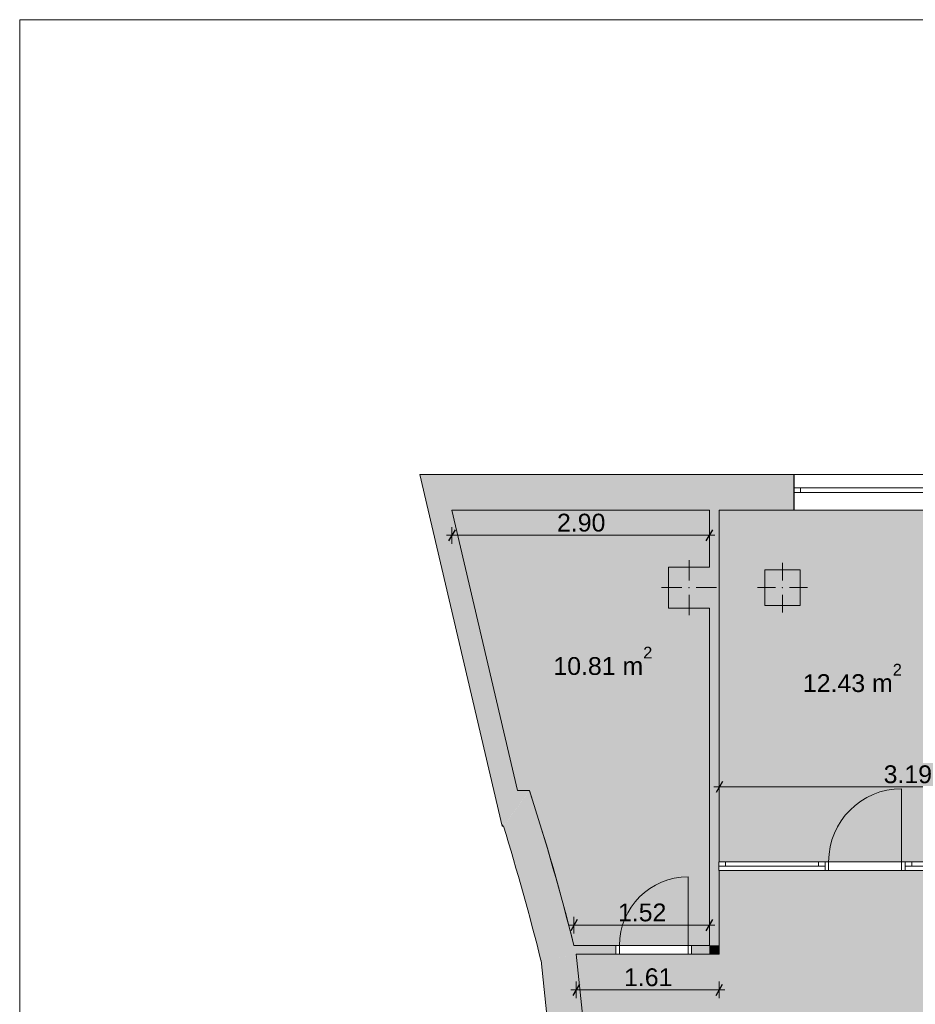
# Model space of a CAD drawing. Header units: millimetres. Extents: x -35112 to 87074, y -173366 to -26479.
# Tile 11 of 64: x -35112 to -25049, y -115782 to -104721. Entities that reach past the tile are written whole.
import ezdxf

# ---------------------------------------------------------------- set-up
doc = ezdxf.new("R2010")
doc.units = ezdxf.units.MM
doc.header["$MEASUREMENT"] = 0
for name, color, linetype, lineweight in [('2D Drafting - General_Pen_No__1', 7, 'Continuous', 5), ('New_2D Drafting - General_Pen_No__2', 8, 'Continuous', 15), ('New_ARCHICAD Doors_Pen_No__1', 7, 'Continuous', 5), ('New_ARCHICAD Windows_Pen_No__7', 7, 'Continuous', 5), ('New_Dimensioning - General_Pen_No__46', 5, 'Continuous', 25), ('New_Structural - Bearing_Pen_No__20', 1, 'Continuous', 0), ('New_Structural - Bearing_Pen_No__27', 7, 'Continuous', 5)]:
    doc.layers.add(name, color=color, linetype=linetype, lineweight=lineweight)
for name, color, linetype, lineweight, true_color in [('2D Drafting - General_Pen_No__48', 7, 'Continuous', 5, 0xa80f02), ('New_2D Drafting - General_Pen_No__216', 7, 'Continuous', 0, 0xe8e8e8), ('New_Dimensioning - General_Pen_No__45', 7, 'Continuous', 25, 0x40a5ff), ('New_Dimensioning - General_Pen_No__85', 7, 'Continuous', 20, 0x80c2ff), ('New_Structural - Bearing_Pen_No__162', 7, 'Continuous', 25, 0xaaaaaa), ('New_Structural - Bearing_Pen_No__28', 7, 'Continuous', 5, 0xa80f02)]:
    doc.layers.add(name, color=color, linetype=linetype, lineweight=lineweight, true_color=true_color)
doc.layers.add('New_Dimensioning - General', color=7, linetype='Continuous')
doc.layers.add('New_Structural - Bearing', color=7, linetype='Continuous')
doc.styles.add('GENERATED_STYLE_1', font='arial.ttf')
doc.dimstyles.new('GENERATED_STYLE__1', dxfattribs={"dimtxt": 200, "dimasz": 95, "dimexe": 0.18, "dimexo": 3, "dimgap": 0.09, "dimtad": 1, "dimtih": 1, "dimtoh": 1, "dimlfac": 0.001, "dimzin": 0, "dimdsep": 46, "dimtxsty": 'GENERATED_STYLE_1', "dimblk": 'ARROWHEAD_2', "dimblk1": 'ARROWHEAD_2', "dimblk2": 'ARROWHEAD_2', "dimcen": 0.09, "dimclrd": 256, "dimclre": 256, "dimclrt": 5, "dimadec": 0, "dimazin": 0, "dimtfac": 1, "dimtdec": 4, "dimtmove": 0, "dimatfit": 3, "dimfxl": 1, "dimtolj": 1, "dimtzin": 0, "dimarcsym": 0})
doc.dimstyles.new('GENERATED_STYLE__4', dxfattribs={"dimtxt": 200, "dimasz": 95, "dimexe": 0.18, "dimexo": 3, "dimgap": 0.09, "dimtad": 1, "dimtih": 1, "dimtoh": 1, "dimlfac": 0.001, "dimzin": 0, "dimdsep": 46, "dimtxsty": 'GENERATED_STYLE_1', "dimblk": 'ARROWHEAD_2', "dimblk1": 'ARROWHEAD_2', "dimblk2": 'ARROWHEAD_2', "dimcen": 0.09, "dimclrd": 256, "dimclre": 256, "dimclrt": 5, "dimadec": 0, "dimazin": 0, "dimtfac": 1, "dimtdec": 4, "dimtmove": 2, "dimatfit": 3, "dimfxl": 1, "dimtolj": 1, "dimtzin": 0, "dimarcsym": 0})

# ---------------------------------------------------------------- blocks, each defined once
blk = doc.blocks.new('Door 22')
at = {"layer": 'New_ARCHICAD Doors_Pen_No__1', "color": 7, "linetype": 'Continuous', "lineweight": 5}
for p, q in [((385, 0), (385, 770)), ((-425, 0), (-462, 0)), ((-425, 0), (-462, 0)), ((-385, 0), (-425, 0)), ((-425, 0), (-425, -100)), ((-425, 0), (-425, -100)), ((-425, 0), (-425, -100)), ((-385, -100), (-385, 0)), ((425, 0), (385, 0)), ((385, 0), (385, -100)), ((425, -100), (425, 0)), ((425, 0), (425, -100)), ((425, 0), (425, -100)), ((425, 0), (462, 0)), ((425, 0), (462, 0)), ((-425, -100), (-462, -100)), ((-425, -100), (-462, -100)), ((-425, -100), (-385, -100)), ((385, -100), (425, -100)), ((425, -100), (462, -100)), ((425, -100), (462, -100))]:
    blk.add_line(p, q, dxfattribs=at)
blk.add_arc((385, 0), 770, 90, 180, dxfattribs=at)
blk = doc.blocks.new('Wall_7', base_point=(-28860, -115220))
at = {"layer": 'New_Structural - Bearing_Pen_No__162', "linetype": 'Continuous', "lineweight": 25, "true_color": 0xaaaaaa}
for points in [[(-28885, -115120), (-28860, -115220), (-28412, -115220), (-28412, -115120)], [(-27362, -115120), (-27562, -115120), (-27562, -115220), (-27362, -115220)]]:
    blk.add_hatch(color=253, dxfattribs=at).paths.add_polyline_path(points)
at = {"layer": 'New_Structural - Bearing_Pen_No__27', "color": 7, "linetype": 'Continuous', "lineweight": 5}
for p, q in [((-28412, -115120), (-28449, -115120)), ((-28412, -115120), (-28412, -115220)), ((-27562, -115120), (-27525, -115120)), ((-27562, -115120), (-27562, -115220)), ((-28412, -115220), (-28449, -115220)), ((-27562, -115220), (-27525, -115220))]:
    blk.add_line(p, q, dxfattribs=at)
at = {"layer": 'New_Structural - Bearing_Pen_No__27', "color": 7, "linetype": 'Continuous', "lineweight": 5, "flags": 128}
for points in [[(-28412, -115120), (-28885, -115120)], [(-27362, -115120), (-27562, -115120)], [(-28860, -115220), (-28412, -115220)], [(-27562, -115220), (-27362, -115220)]]:
    blk.add_lwpolyline(points, dxfattribs=at)
at = {"layer": 'New_ARCHICAD Doors_Pen_No__1', "color": 7, "linetype": 'Continuous', "lineweight": 5, "zscale": 1000}
blk.add_blockref('Door 22', (-27987, -115120), dxfattribs=at)
blk = doc.blocks.new('Wall_8', base_point=(-29383, -113382))
at = {"layer": 'New_Structural - Bearing_Pen_No__162', "linetype": 'Continuous', "lineweight": 25, "true_color": 0xaaaaaa}
for points in [[(-29519, -113382), (-29786, -113382), (-29692, -113782)], [(-29519, -113382), (-29683, -113761, -0.000201), (-29676, -113782), (-29383, -113382)], [(-29683, -113761), (-29692, -113782), (-29676, -113782)]]:
    blk.add_hatch(color=253, dxfattribs=at).paths.add_polyline_path(points)
at = {"layer": 'New_Structural - Bearing_Pen_No__27', "color": 7, "linetype": 'Continuous', "lineweight": 5, "flags": 128}
for points in [[(-29692, -113782), (-29786, -113382)], [(-29383, -113382), (-29519, -113382)], [(-29692, -113782), (-29676, -113782)]]:
    blk.add_lwpolyline(points, dxfattribs=at)
blk = doc.blocks.new('Window 22_2')
at = {"layer": 'New_ARCHICAD Windows_Pen_No__7', "color": 7, "linetype": 'Continuous', "lineweight": 5}
for p, q in [((-597, 50), (597, 50)), ((-597, 0), (-597, 50)), ((-597, 0), (-522, 0)), ((-597, -50), (-597, 0)), ((-597, -50), (-597, 0)), ((-522, 0), (-522, -50)), ((-522, 0), (522, 0)), ((522, -50), (522, 0)), ((522, 0), (597, 0)), ((597, 0), (597, 50)), ((597, -50), (597, 0)), ((597, -50), (597, 0)), ((-597, -50), (597, -50)), ((-522, -50), (-597, -50)), ((522, -50), (-522, -50)), ((597, -50), (522, -50))]:
    blk.add_line(p, q, dxfattribs=at)
blk = doc.blocks.new('Window 22_3')
at = {"layer": 'New_ARCHICAD Windows_Pen_No__7', "color": 7, "linetype": 'Continuous', "lineweight": 5}
for p, q in [((-550, 50), (550, 50)), ((-550, 0), (-550, 50)), ((-550, 0), (-475, 0)), ((-550, -50), (-550, 0)), ((-550, -50), (-550, 0)), ((-475, 0), (-475, -50)), ((-475, 0), (475, 0)), ((475, -50), (475, 0)), ((475, 0), (550, 0)), ((550, 0), (550, 50)), ((550, -50), (550, 0)), ((550, -50), (550, 0)), ((-550, -50), (550, -50)), ((-475, -50), (-550, -50)), ((475, -50), (-475, -50)), ((550, -50), (475, -50))]:
    blk.add_line(p, q, dxfattribs=at)
blk = doc.blocks.new('Window 22_4')
at = {"layer": 'New_ARCHICAD Windows_Pen_No__7', "color": 7, "linetype": 'Continuous', "lineweight": 5}
for p, q in [((-570, 50), (570, 50)), ((-570, 0), (-570, 50)), ((-570, 0), (-495, 0)), ((-570, -50), (-570, 0)), ((-570, -50), (-570, 0)), ((-495, 0), (-495, -50)), ((-495, 0), (495, 0)), ((495, -50), (495, 0)), ((495, 0), (570, 0)), ((570, 0), (570, 50)), ((570, -50), (570, 0)), ((570, -50), (570, 0)), ((-570, -50), (570, -50)), ((-495, -50), (-570, -50)), ((495, -50), (-495, -50)), ((570, -50), (495, -50))]:
    blk.add_line(p, q, dxfattribs=at)
blk = doc.blocks.new('Window 22_5')
at = {"layer": 'New_ARCHICAD Windows_Pen_No__7', "color": 7, "linetype": 'Continuous', "lineweight": 5}
for p, q in [((-579, 50), (579, 50)), ((-579, 0), (-579, 50)), ((-579, 0), (-504, 0)), ((-579, -50), (-579, 0)), ((-579, -50), (-579, 0)), ((-504, 0), (-504, -50)), ((-504, 0), (504, 0)), ((504, -50), (504, 0)), ((504, 0), (579, 0)), ((579, 0), (579, 50)), ((579, -50), (579, 0)), ((579, -50), (579, 0)), ((-579, -50), (579, -50)), ((-504, -50), (-579, -50)), ((504, -50), (-504, -50)), ((579, -50), (504, -50))]:
    blk.add_line(p, q, dxfattribs=at)
blk = doc.blocks.new('Window 22_6')
at = {"layer": 'New_ARCHICAD Windows_Pen_No__7', "color": 7, "linetype": 'Continuous', "lineweight": 5}
for p, q in [((-581, 50), (581, 50)), ((-581, 0), (-581, 50)), ((-581, 0), (-506, 0)), ((-581, -50), (-581, 0)), ((-581, -50), (-581, 0)), ((-506, 0), (-506, -50)), ((-506, 0), (506, 0)), ((506, -50), (506, 0)), ((506, 0), (581, 0)), ((581, 0), (581, 50)), ((581, -50), (581, 0)), ((581, -50), (581, 0)), ((-581, -50), (581, -50)), ((-506, -50), (-581, -50)), ((506, -50), (-506, -50)), ((581, -50), (506, -50))]:
    blk.add_line(p, q, dxfattribs=at)
blk = doc.blocks.new('Window 22_7')
at = {"layer": 'New_ARCHICAD Windows_Pen_No__7', "color": 7, "linetype": 'Continuous', "lineweight": 5}
for p, q in [((-569, 50), (569, 50)), ((-569, 0), (-569, 50)), ((-569, 0), (-494, 0)), ((-569, -50), (-569, 0)), ((-569, -50), (-569, 0)), ((-494, 0), (-494, -50)), ((-494, 0), (494, 0)), ((494, -50), (494, 0)), ((494, 0), (569, 0)), ((569, 0), (569, 50)), ((569, -50), (569, 0)), ((569, -50), (569, 0)), ((-569, -50), (569, -50)), ((-494, -50), (-569, -50)), ((494, -50), (-494, -50)), ((569, -50), (494, -50))]:
    blk.add_line(p, q, dxfattribs=at)
blk = doc.blocks.new('Window 22_8')
at = {"layer": 'New_ARCHICAD Windows_Pen_No__7', "color": 7, "linetype": 'Continuous', "lineweight": 5}
for p, q in [((-581, 50), (581, 50)), ((-581, 0), (-581, 50)), ((-581, 0), (-506, 0)), ((-581, -50), (-581, 0)), ((-581, -50), (-581, 0)), ((-506, 0), (-506, -50)), ((-506, 0), (506, 0)), ((506, -50), (506, 0)), ((506, 0), (581, 0)), ((581, 0), (581, 50)), ((581, -50), (581, 0)), ((581, -50), (581, 0)), ((-581, -50), (581, -50)), ((-506, -50), (-581, -50)), ((506, -50), (-506, -50)), ((581, -50), (506, -50))]:
    blk.add_line(p, q, dxfattribs=at)
blk = doc.blocks.new('Window 22_9')
at = {"layer": 'New_ARCHICAD Windows_Pen_No__7', "color": 7, "linetype": 'Continuous', "lineweight": 5}
for p, q in [((-579, 50), (579, 50)), ((-579, 0), (-579, 50)), ((-579, 0), (-504, 0)), ((-579, -50), (-579, 0)), ((-579, -50), (-579, 0)), ((-504, 0), (-504, -50)), ((-504, 0), (504, 0)), ((504, -50), (504, 0)), ((504, 0), (579, 0)), ((579, 0), (579, 50)), ((579, -50), (579, 0)), ((579, -50), (579, 0)), ((-579, -50), (579, -50)), ((-504, -50), (-579, -50)), ((504, -50), (-504, -50)), ((579, -50), (504, -50))]:
    blk.add_line(p, q, dxfattribs=at)
blk = doc.blocks.new('Door 22_2')
at = {"layer": 'New_ARCHICAD Doors_Pen_No__1', "color": 7, "linetype": 'Continuous', "lineweight": 5}
for p, q in [((410, 0), (410, 820)), ((-450, 0), (-487, 0)), ((-450, 0), (-487, 0)), ((-410, 0), (-450, 0)), ((-450, 0), (-450, -100)), ((-450, 0), (-450, -100)), ((-450, 0), (-450, -100)), ((-410, -100), (-410, 0)), ((450, 0), (410, 0)), ((410, 0), (410, -100)), ((450, -100), (450, 0)), ((450, 0), (450, -100)), ((450, 0), (450, -100)), ((450, 0), (487, 0)), ((450, 0), (487, 0)), ((-450, -100), (-487, -100)), ((-450, -100), (-487, -100)), ((-450, -100), (-410, -100)), ((410, -100), (450, -100)), ((450, -100), (487, -100)), ((450, -100), (487, -100))]:
    blk.add_line(p, q, dxfattribs=at)
blk.add_arc((410, 0), 820, 90, 180, dxfattribs=at)
blk = doc.blocks.new('Wall_10', base_point=(-27257, -114180))
at = {"layer": 'New_Structural - Bearing_Pen_No__162', "linetype": 'Continuous', "lineweight": 25, "true_color": 0xaaaaaa}
for points in [[(-24063, -114180), (-24063, -114280), (-23963, -114280), (-23963, -114180)], [(-20766, -114180), (-20766, -114280), (-20666, -114280), (-20666, -114180)], [(-17446, -114180), (-17446, -114280), (-17346, -114280), (-17346, -114180)]]:
    blk.add_hatch(color=253, dxfattribs=at).paths.add_polyline_path(points)
at = {"layer": 'New_Structural - Bearing_Pen_No__27', "color": 7, "linetype": 'Continuous', "lineweight": 5}
for p, q in [((-27257, -114180), (-27257, -114230)), ((-27257, -114230), (-27257, -114280)), ((-24063, -114180), (-24063, -114230)), ((-24063, -114230), (-24063, -114280)), ((-23963, -114180), (-23963, -114230)), ((-23963, -114230), (-23963, -114280)), ((-20766, -114180), (-20766, -114230)), ((-20766, -114230), (-20766, -114280)), ((-20666, -114180), (-20666, -114230)), ((-20666, -114230), (-20666, -114280)), ((-17446, -114180), (-17446, -114230)), ((-17446, -114230), (-17446, -114280)), ((-17346, -114180), (-17346, -114230)), ((-17346, -114230), (-17346, -114280)), ((-14146, -114180), (-14146, -114230)), ((-14146, -114230), (-14146, -114280)), ((-14046, -114180), (-14046, -114230)), ((-14046, -114230), (-14046, -114280)), ((-10826, -114180), (-10826, -114230)), ((-10826, -114230), (-10826, -114280))]:
    blk.add_line(p, q, dxfattribs=at)
at = {"layer": 'New_Structural - Bearing_Pen_No__27', "color": 7, "linetype": 'Continuous', "lineweight": 5, "flags": 128}
for points in [[(-23963, -114180), (-24063, -114180)], [(-20666, -114180), (-20766, -114180)], [(-17346, -114180), (-17446, -114180)], [(-24063, -114280), (-23963, -114280)], [(-20766, -114280), (-20666, -114280)], [(-17446, -114280), (-17346, -114280)]]:
    blk.add_lwpolyline(points, dxfattribs=at)
at = {"layer": 'New_ARCHICAD Doors_Pen_No__1', "color": 7, "linetype": 'Continuous', "lineweight": 5, "zscale": 1000}
for p in [(-25613, -114180), (-22374, -114180), (-19059, -114180), (-15734, -114180), (-12439, -114180)]:
    blk.add_blockref('Door 22_2', p, dxfattribs=at)
at = {"layer": 'New_ARCHICAD Windows_Pen_No__7', "color": 7, "linetype": 'Continuous', "lineweight": 5, "xscale": -1, "zscale": 1000, "rotation": 180}
for name, p in [('Window 22_2', (-26660, -114230)), ('Window 22_3', (-24613, -114230)), ('Window 22_4', (-23393, -114230)), ('Window 22_5', (-21345, -114230)), ('Window 22_5', (-20088, -114230)), ('Window 22_6', (-18028, -114230)), ('Window 22_6', (-16765, -114230)), ('Window 22_7', (-14715, -114230)), ('Window 22_9', (-13468, -114230)), ('Window 22_8', (-11408, -114230))]:
    blk.add_blockref(name, p, dxfattribs=at)
blk = doc.blocks.new('Wall_11', base_point=(-27252, -115220))
at = {"layer": 'New_Structural - Bearing_Pen_No__162', "linetype": 'Continuous', "lineweight": 25, "true_color": 0xaaaaaa}
for points in [[(-27252, -115120), (-27252, -110232), (-27362, -110232), (-27362, -115120)], [(-27362, -115120), (-27252, -115220), (-27252, -115120)], [(-27362, -115220), (-27252, -115220), (-27362, -115120)]]:
    blk.add_hatch(color=253, dxfattribs=at).paths.add_polyline_path(points)
at = {"layer": 'New_Structural - Bearing_Pen_No__27', "color": 7, "linetype": 'Continuous', "lineweight": 5, "flags": 128}
for points in [[(-27362, -110232), (-27362, -110872)], [(-27252, -114180), (-27252, -110232)], [(-27362, -111332), (-27362, -115120)], [(-27252, -115220), (-27252, -114280)], [(-27252, -115220), (-27362, -115220)]]:
    blk.add_lwpolyline(points, dxfattribs=at)
blk = doc.blocks.new('Window 22_10')
at = {"layer": 'New_ARCHICAD Windows_Pen_No__7', "color": 7, "linetype": 'Continuous', "lineweight": 5}
for p, q in [((-1175, 150), (1175, 150)), ((-1175, 150), (-1175, 0)), ((1175, 150), (1175, 0)), ((-1175, 0), (-1100, 0)), ((-1175, 0), (-1175, -50)), ((-1175, 0), (-1175, -50)), ((-1100, 0), (-1100, -50)), ((-1100, 0), (1100, 0)), ((1100, -50), (1100, 0)), ((1100, 0), (1175, 0)), ((1175, 0), (1175, -50)), ((1175, 0), (1175, -50)), ((-1100, -50), (-1175, -50)), ((-1175, -50), (-1175, -250)), ((1100, -50), (-1100, -50)), ((1175, -50), (1100, -50)), ((1175, -50), (1175, -250)), ((-1175, -250), (1175, -250))]:
    blk.add_line(p, q, dxfattribs=at)
blk = doc.blocks.new('Wall_12', base_point=(-30351, -109832))
at = {"layer": 'New_Structural - Bearing_Pen_No__162', "linetype": 'Continuous', "lineweight": 25, "true_color": 0xaaaaaa}
for points in [[(-30351, -109832), (-30618, -109832), (-30257, -110232)], [(-30257, -110232), (-30618, -109832), (-30524, -110232)], [(-30351, -109832), (-30257, -110232), (-26412, -110232), (-26412, -109832)]]:
    blk.add_hatch(color=253, dxfattribs=at).paths.add_polyline_path(points)
at = {"layer": 'New_Structural - Bearing_Pen_No__27', "color": 7, "linetype": 'Continuous', "lineweight": 5}
for p, q in [((-26412, -109832), (-26412, -109982)), ((-26412, -109982), (-26412, -110032)), ((-26412, -110032), (-26412, -110232))]:
    blk.add_line(p, q, dxfattribs=at)
at = {"layer": 'New_Structural - Bearing_Pen_No__27', "color": 7, "linetype": 'Continuous', "lineweight": 5, "flags": 128}
for points in [[(-26412, -109832), (-30618, -109832)], [(-30618, -109832), (-30524, -110232)], [(-30257, -110232), (-27362, -110232)], [(-27252, -110232), (-26412, -110232)]]:
    blk.add_lwpolyline(points, dxfattribs=at)
at = {"layer": 'New_ARCHICAD Windows_Pen_No__7', "color": 7, "linetype": 'Continuous', "lineweight": 5, "zscale": 1000}
blk.add_blockref('Window 22_10', (-25238, -109982), dxfattribs=at)
blk = doc.blocks.new('Wall_13', base_point=(-29519, -113382))
at = {"layer": 'New_Structural - Bearing_Pen_No__162', "linetype": 'Continuous', "lineweight": 25, "true_color": 0xaaaaaa}
blk.add_hatch(color=253, dxfattribs=at).paths.add_polyline_path([(-30524, -110232), (-29786, -113382), (-29519, -113382), (-30257, -110232)])
at = {"layer": 'New_Structural - Bearing_Pen_No__27', "color": 7, "linetype": 'Continuous', "lineweight": 5, "flags": 128}
for points in [[(-30524, -110232), (-29786, -113382)], [(-29519, -113382), (-30257, -110232)]]:
    blk.add_lwpolyline(points, dxfattribs=at)
blk = doc.blocks.new('Wall_21', base_point=(-27252, -111207))
at = {"layer": 'New_Structural - Bearing_Pen_No__162', "linetype": 'Continuous', "lineweight": 25, "true_color": 0xaaaaaa}
blk.add_hatch(color=253, dxfattribs=at).paths.add_polyline_path([(-27252, -111207), (-27252, -110232), (-27362, -110232), (-27362, -111207)])
at = {"layer": 'New_Structural - Bearing_Pen_No__27', "color": 7, "linetype": 'Continuous', "lineweight": 5, "flags": 128}
for points in [[(-27362, -110232), (-27362, -110872)], [(-27252, -111207), (-27252, -110232)]]:
    blk.add_lwpolyline(points, dxfattribs=at)
blk = doc.blocks.new('Wall_151', base_point=(-28860, -115220))
at = {"layer": 'New_Structural - Bearing_Pen_No__162', "linetype": 'Continuous', "lineweight": 25, "true_color": 0xaaaaaa}
blk.add_hatch(color=253, dxfattribs=at).paths.add_polyline_path([(-28860, -115220, 0.017444), (-29383, -113382), (-29676, -113782, -0.0145), (-29255, -115290)])
at = {"layer": 'New_Structural - Bearing_Pen_No__27', "color": 7, "linetype": 'Continuous', "lineweight": 5}
for radius, start, end in [(27407, 14.0965, 17.8785), (27007, 13.9388, 17.2617)]:
    blk.add_arc((-55467, -121796), radius, start, end, dxfattribs=at)
blk = doc.blocks.new('Wall_154', base_point=(-28717, -116570))
at = {"layer": 'New_Structural - Bearing_Pen_No__162', "linetype": 'Continuous', "lineweight": 25, "true_color": 0xaaaaaa}
blk.add_hatch(color=253, dxfattribs=at).paths.add_polyline_path([(-28717, -116570), (-28860, -115220), (-29255, -115290), (-29113, -116625)])
at = {"layer": 'New_Structural - Bearing_Pen_No__27', "color": 7, "linetype": 'Continuous', "lineweight": 5, "flags": 128}
for points in [[(-28717, -116570), (-28860, -115220)], [(-29255, -115290), (-29113, -116625)]]:
    blk.add_lwpolyline(points, dxfattribs=at)
blk = doc.blocks.new('Column_37', base_point=(-26542, -111102))
at = {"layer": 'New_Structural - Bearing_Pen_No__162', "linetype": 'Continuous', "lineweight": 25, "true_color": 0xaaaaaa}
blk.add_hatch(color=253, dxfattribs=at).paths.add_polyline_path([(-26742, -111302), (-26342, -111302), (-26342, -110902), (-26742, -110902)])
at = {"layer": 'New_Structural - Bearing_Pen_No__20', "color": 1, "linetype": 'Continuous', "lineweight": 0}
for p, q in [((-26542, -111022), (-26542, -110822)), ((-26622, -111102), (-26822, -111102)), ((-26462, -111102), (-26262, -111102)), ((-26542, -111182), (-26542, -111382))]:
    blk.add_line(p, q, dxfattribs=at)
blk.add_point((-26542, -111102), dxfattribs=at)
at = {"layer": 'New_Structural - Bearing_Pen_No__28', "color": 14, "linetype": 'Continuous', "lineweight": 5, "true_color": 0xa80f02, "flags": 128}
blk.add_lwpolyline([(-26742, -111302), (-26342, -111302), (-26342, -110902), (-26742, -110902)], close=True, dxfattribs=at)
blk = doc.blocks.new('Column_38', base_point=(-27592, -111102))
at = {"layer": 'New_Structural - Bearing_Pen_No__162', "linetype": 'Continuous', "lineweight": 25, "true_color": 0xaaaaaa}
blk.add_hatch(color=253, dxfattribs=at).paths.add_polyline_path([(-27822, -111332), (-27362, -111332), (-27362, -111207), (-27362, -110872), (-27822, -110872)])
at = {"layer": 'New_Structural - Bearing_Pen_No__20', "color": 1, "linetype": 'Continuous', "lineweight": 0}
for p, q in [((-27592, -111022), (-27592, -110792)), ((-27672, -111102), (-27902, -111102)), ((-27512, -111102), (-27282, -111102)), ((-27592, -111182), (-27592, -111412))]:
    blk.add_line(p, q, dxfattribs=at)
blk.add_point((-27592, -111102), dxfattribs=at)
at = {"layer": 'New_Structural - Bearing_Pen_No__28', "color": 14, "linetype": 'Continuous', "lineweight": 5, "true_color": 0xa80f02, "flags": 128}
for points in [[(-27362, -110872), (-27822, -110872), (-27822, -111332)], [(-27822, -111332), (-27362, -111332)]]:
    blk.add_lwpolyline(points, dxfattribs=at)
blk = doc.blocks.new('*D676')
at = {"layer": 'New_Dimensioning - General_Pen_No__45', "color": 161, "linetype": 'Continuous', "lineweight": 25, "true_color": 0x40a5ff, "transparency": 16777216}
for p, q in [((-30221, -110452), (-30293, -110577)), ((-27398, -110577), (-27326, -110452))]:
    blk.add_line(p, q, dxfattribs=at)
at = {"layer": 'New_Dimensioning - General_Pen_No__85', "color": 151, "linetype": 'Continuous', "lineweight": 20, "true_color": 0x80c2ff, "transparency": 16777216}
for p, q in [((-30257, -110608), (-30257, -110421)), ((-27362, -110608), (-27362, -110421)), ((-30318, -110514), (-30257, -110514)), ((-30257, -110514), (-27362, -110514)), ((-27362, -110514), (-27301, -110514))]:
    blk.add_line(p, q, dxfattribs=at)
at = {"layer": 'New_Dimensioning - General_Pen_No__46', "color": 5, "lineweight": 25, "transparency": 16777216, "insert": (-29075, -110474), "char_height": 200, "attachment_point": 7, "style": 'GENERATED_STYLE_1'}
blk.add_mtext('\\A1;{\\pql;\\fArial|b0|i0|c0|p34;2.90}', dxfattribs=at)
blk = doc.blocks.new('ARROWHEAD_2')
at = {"color": 0, "linetype": 'Continuous', "lineweight": 0}
for p, q in [((0, 0), (-1, 0)), ((-0.38, -0.66), (0.38, 0.66))]:
    blk.add_line(p, q, dxfattribs=at)
blk = doc.blocks.new('*D712')
at = {"layer": 'New_Dimensioning - General_Pen_No__45', "color": 161, "linetype": 'Continuous', "lineweight": 25, "true_color": 0x40a5ff, "transparency": 16777216}
for p, q in [((-27216, -113278), (-27288, -113403)), ((-24099, -113403), (-24027, -113278))]:
    blk.add_line(p, q, dxfattribs=at)
at = {"layer": 'New_Dimensioning - General_Pen_No__85', "color": 151, "linetype": 'Continuous', "lineweight": 20, "true_color": 0x80c2ff, "transparency": 16777216}
for p, q in [((-27252, -113435), (-27252, -113247)), ((-24063, -113435), (-24063, -113247)), ((-27313, -113341), (-27252, -113341)), ((-27252, -113341), (-24063, -113341)), ((-24063, -113341), (-24002, -113341))]:
    blk.add_line(p, q, dxfattribs=at)
at = {"layer": 'New_Dimensioning - General_Pen_No__46', "color": 5, "lineweight": 25, "transparency": 16777216, "insert": (-25405, -113301), "char_height": 200, "attachment_point": 7, "style": 'GENERATED_STYLE_1'}
blk.add_mtext('\\A1;{\\pql;\\fArial|b0|i0|c0|p34;3.19}', dxfattribs=at)
blk = doc.blocks.new('*D790')
at = {"layer": 'New_Dimensioning - General_Pen_No__45', "color": 161, "linetype": 'Continuous', "lineweight": 25, "true_color": 0x40a5ff, "transparency": 16777216}
for p, q in [((-28824, -115558), (-28896, -115683)), ((-27288, -115683), (-27216, -115558))]:
    blk.add_line(p, q, dxfattribs=at)
at = {"layer": 'New_Dimensioning - General_Pen_No__85', "color": 151, "linetype": 'Continuous', "lineweight": 20, "true_color": 0x80c2ff, "transparency": 16777216}
for p, q in [((-28860, -115714), (-28860, -115527)), ((-27252, -115714), (-27252, -115527)), ((-28921, -115621), (-28860, -115621)), ((-28860, -115621), (-27252, -115621)), ((-27252, -115621), (-27191, -115621))]:
    blk.add_line(p, q, dxfattribs=at)
at = {"layer": 'New_Dimensioning - General_Pen_No__46', "color": 5, "lineweight": 25, "transparency": 16777216, "insert": (-28322, -115581), "char_height": 200, "attachment_point": 7, "style": 'GENERATED_STYLE_1'}
blk.add_mtext('\\A1;{\\pql;\\fArial|b0|i0|c0|p34;1.61}', dxfattribs=at)
blk = doc.blocks.new('*D870')
at = {"layer": 'New_Dimensioning - General_Pen_No__45', "color": 161, "linetype": 'Continuous', "lineweight": 25, "true_color": 0x40a5ff, "transparency": 16777216}
for p, q in [((-28849, -114831), (-28921, -114956)), ((-27398, -114956), (-27326, -114831))]:
    blk.add_line(p, q, dxfattribs=at)
at = {"layer": 'New_Dimensioning - General_Pen_No__85', "color": 151, "linetype": 'Continuous', "lineweight": 20, "true_color": 0x80c2ff, "transparency": 16777216}
for p, q in [((-28885, -114987), (-28885, -114799)), ((-27362, -114987), (-27362, -114799)), ((-28946, -114893), (-28885, -114893)), ((-28885, -114893), (-27362, -114893)), ((-27362, -114893), (-27301, -114893))]:
    blk.add_line(p, q, dxfattribs=at)
at = {"layer": 'New_Dimensioning - General_Pen_No__46', "color": 5, "lineweight": 25, "transparency": 16777216, "insert": (-28390, -114853), "char_height": 200, "attachment_point": 7, "style": 'GENERATED_STYLE_1'}
blk.add_mtext('\\A1;{\\pql;\\fArial|b0|i0|c0|p34;1.52}', dxfattribs=at)

msp = doc.modelspace()

# ---------------------------------------------------------------- hatches: boundary and pattern name
at = {"layer": 'New_2D Drafting - General_Pen_No__216', "linetype": 'Continuous', "lineweight": 0, "true_color": 0xe8e8e8}
msp.add_hatch(color=254, dxfattribs=at).paths.add_polyline_path([(-30256.964, -110231.927), (-29518.559, -113381.574), (-29383.458, -113381.574, -0.016503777), (-28885.263, -115120.417), (-27361.677, -115120.417), (-27361.677, -111331.927), (-27821.677, -111331.927), (-27821.677, -110871.927), (-27361.677, -110871.927), (-27361.677, -110231.927)])
h = msp.add_hatch(color=254, dxfattribs=at)
h.paths.add_polyline_path([(-29341.551, -127138.134), (-26510.657, -127138.134, -0.001745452), (-26356.744, -127138.134), (-26356.744, -129311.291), (-26356.668, -129550.663), (-26526.668, -129550.663), (-26526.668, -130030.663), (-24626.873, -130030.663), (-22564.484, -130030.663), (-22564.484, -124536.226), (-442.092, -124536.226), (-442.092, -123401.086), (-672.092, -123401.086), (-672.092, -112661.927), (527.908, -112661.927), (527.908, -110261.927), (-2562.092, -110261.927), (-2562.092, -111091.927), (-2258.465, -111091.927), (-2258.465, -111696.875), (-2562.092, -111696.875), (-2562.092, -117064.149), (-2464.297, -117064.149), (-2464.297, -123237.759), (-4094.297, -123237.759), (-8310.986, -123237.759), (-8311.098, -123387.759), (-8682.39, -123387.759), (-8682.39, -123237.759), (-8682.39, -123137.759), (-8682.39, -122987.759), (-8394.297, -122987.931), (-8394.297, -120727.935), (-10070.843, -120727.935), (-11570.843, -120727.935), (-12774.297, -120727.935), (-12774.297, -123096.226), (-14296.742, -123096.226), (-14296.742, -123226.226), (-14696.744, -123226.226), (-14696.744, -123096.226), (-17022.209, -123096.226), (-17022.209, -115850.417), (-14711.744, -115850.417), (-10876.416, -115850.417), (-10876.416, -114280.417), (-27251.677, -114280.417), (-27251.677, -115220.417), (-28860.351, -115220.417), (-28716.744, -116570.417, -0.002270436), (-28516.744, -116570.417), (-28516.744, -116770.417), (-27946.744, -116770.417), (-26816.744, -116770.417), (-26346.744, -116770.417), (-26346.744, -123388.134), (-26496.744, -123388.134), (-26816.744, -123388.134), (-27946.744, -123388.134), (-28555.532, -123388.134, -0.043047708)])
h.paths.add_polyline_path([(-20866.744, -123349.763), (-20866.744, -116619.763), (-20071.177, -116619.763), (-20071.177, -117279.763), (-20726.744, -117279.763), (-20726.744, -122689.763), (-20071.177, -122689.763), (-20071.177, -123349.763)], flags=0)
h.paths.add_polyline_path([(-10070.843, -123107.935), (-11570.843, -123107.935), (-11570.843, -122111.429), (-10070.843, -122111.429)], flags=0)
h = msp.add_hatch(color=254, dxfattribs=at)
h.paths.add_polyline_path([(-24062.951, -114180.417), (-24062.951, -110231.927), (-27251.677, -110231.927), (-27251.677, -114180.417)])
h.paths.add_polyline_path([(-26741.677, -110901.927), (-26341.677, -110901.927), (-26341.677, -111301.927), (-26741.677, -111301.927)], flags=0)

# ---------------------------------------------------------------- linework, layer by layer
at = {"layer": '2D Drafting - General_Pen_No__1', "color": 7, "linetype": 'Continuous', "lineweight": 5}
for p, q in [((-35112.131, -135392.401), (-35112.131, -104721.398)), ((-35112.131, -104721.398), (5688.644, -104721.398))]:
    msp.add_line(p, q, dxfattribs=at)
at = {"layer": 'New_2D Drafting - General_Pen_No__2', "color": 8, "linetype": 'Continuous', "lineweight": 15, "flags": 128}
msp.add_lwpolyline([(-30256.964, -110231.927), (-29518.559, -113381.574), (-29383.458, -113381.574, -0.016503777), (-28885.263, -115120.417), (-27361.677, -115120.417), (-27361.677, -111331.927), (-27821.677, -111331.927), (-27821.677, -110871.927), (-27361.677, -110871.927), (-27361.677, -110231.927)], format="xyb", close=True, dxfattribs=at)
for points in [[(-24062.951, -114180.417), (-24062.951, -110231.927), (-27251.677, -110231.927), (-27251.677, -114180.417)], [(-26741.677, -110901.927), (-26341.677, -110901.927), (-26341.677, -111301.927), (-26741.677, -111301.927)]]:
    msp.add_lwpolyline(points, close=True, dxfattribs=at)
msp.add_lwpolyline([(-10876.416, -114280.417), (-27251.677, -114280.417), (-27251.677, -115220.417), (-28860.351, -115220.417), (-28716.744, -116570.417, -0.002270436), (-28516.744, -116570.417), (-28516.744, -116770.417), (-27946.744, -116770.417), (-26816.744, -116770.417), (-26346.744, -116770.417), (-26346.744, -123388.134), (-26496.744, -123388.134), (-26816.744, -123388.134), (-27946.744, -123388.134), (-28555.532, -123388.134, -0.043047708), (-29341.551, -127138.134)], format="xyb", dxfattribs=at)

# ---------------------------------------------------------------- block references
at = {"layer": 'New_Structural - Bearing', "color": 7, "lineweight": 5}
for name, p in [('Wall_12', (-30350.741, -109831.927)), ('Wall_13', (-29518.559, -113381.574)), ('Wall_11', (-27251.677, -115220.417)), ('Wall_21', (-27251.677, -111207.226)), ('Wall_10', (-27256.964, -114180.417)), ('Wall_8', (-29383.458, -113381.574)), ('Wall_151', (-28860.351, -115220.417)), ('Wall_7', (-28860.351, -115220.417)), ('Wall_154', (-28716.744, -116570.417))]:
    msp.add_blockref(name, p, dxfattribs=at)
at = {"layer": 'New_Structural - Bearing', "color": 14, "lineweight": 5, "true_color": 0xa80f02}
for name, p in [('Column_38', (-27591.677, -111101.927)), ('Column_37', (-26541.677, -111101.927))]:
    msp.add_blockref(name, p, dxfattribs=at)

# ---------------------------------------------------------------- texts
at = {"layer": '2D Drafting - General_Pen_No__48', "color": 14, "lineweight": 5, "true_color": 0xa80f02, "char_height": 200, "attachment_point": 7, "style": 'GENERATED_STYLE_1'}
for s, insert in [('{\\fArial|b0|i0|c0|p34;10.81 m{\\H0.66x;\\S2^  ;}}', (-29115.991, -112084.793)), ('{\\fArial|b0|i0|c0|p34;12.43 m{\\H0.66x;\\S2^  ;}}', (-26312.157, -112277.057))]:
    msp.add_mtext(s, dxfattribs=dict(at, insert=insert))

# ---------------------------------------------------------------- dimensions: what is measured, and where the dimension line sits
at = {"layer": 'New_Dimensioning - General', "color": 151, "linetype": 'Continuous', "lineweight": 20, "true_color": 0x80c2ff}
for base, p1, p2, dimstyle, picture, middle in [((-27361.677, -110514.373), (-30256.964, -110231.927), (-27361.677, -110231.927), 'GENERATED_STYLE__1', '*D676', (-28815.614, -110374.373)), ((-24062.951, -113340.932), (-27251.677, -112526.172), (-24062.951, -112051.927), 'GENERATED_STYLE__4', '*D712', (-25144.94, -113200.932)), ((-27361.677, -114893.094), (-28885.263, -115120.417), (-27361.677, -115120.417), 'GENERATED_STYLE__1', '*D870', (-28129.763, -114753.094)), ((-27251.677, -115620.69), (-28860.351, -115220.417), (-27251.677, -115220.417), 'GENERATED_STYLE__1', '*D790', (-28062.307, -115480.69))]:
    dim = msp.add_linear_dim(base=base, p1=p1, p2=p2, dimstyle=dimstyle, dxfattribs=at)
    dim.commit()
    dim.dimension.update_dxf_attribs({"geometry": picture, "text_midpoint": middle, "dimtype": 160})

doc.saveas('drawing.dxf')
